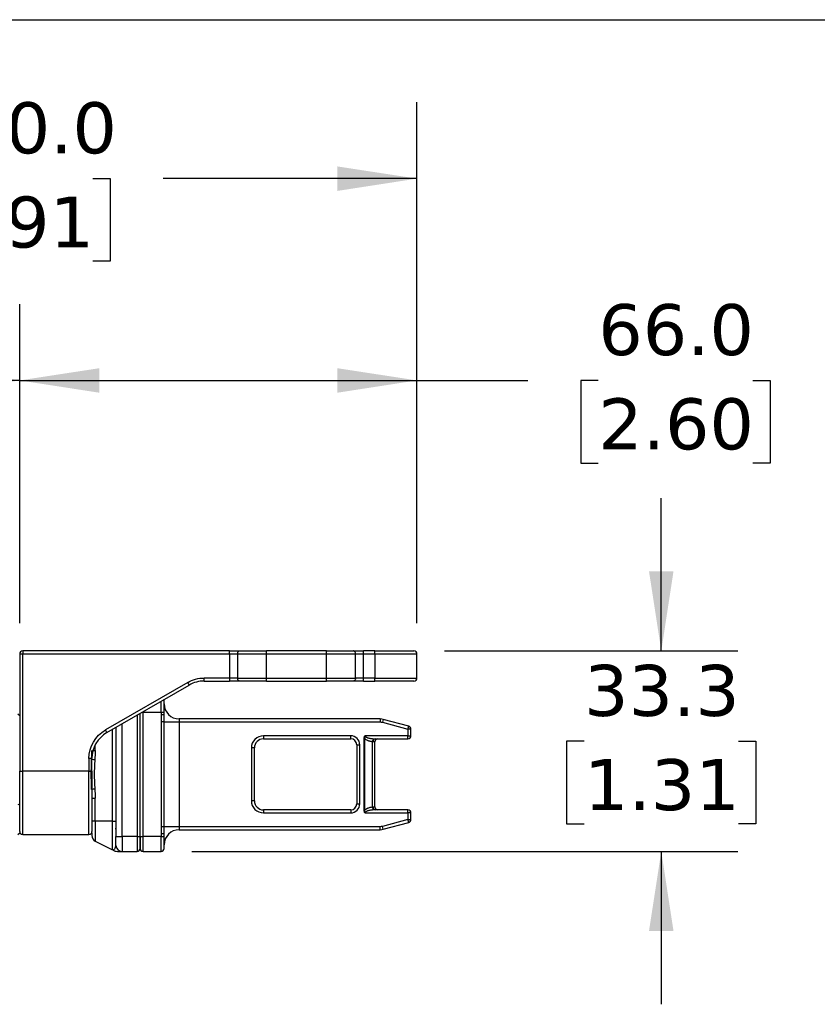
# Model space of a CAD drawing. Header units: millimetres. Extents: x 19 to 819, y 19 to 629.
# Tile 60 of 70: x 567 to 666, y 506 to 629. Entities that reach past the tile are written whole.
import ezdxf

# ---------------------------------------------------------------- set-up
doc = ezdxf.new("R2010")
doc.units = ezdxf.units.MM
doc.header["$LTSCALE"] = 3
doc.linetypes.add('SLD-Solid', pattern=[0])
doc.layers.add('DIMENSIONS', color=140, linetype='SLD-Solid', lineweight=25)
doc.layers.add('TEXT', color=140, linetype='SLD-Solid', lineweight=25)
doc.styles.add('SLDTEXTSTYLE0', font='VERDANA.TTF')
doc.dimstyles.new('SLDDIMSTYLE6', dxfattribs={"dimtxt": 6.474023, "dimasz": 9.906, "dimexe": 0, "dimexo": 0.0625, "dimgap": 1.618506, "dimtad": 0, "dimtih": 1, "dimtoh": 1, "dimlfac": 1.333333, "dimrnd": 1e-09, "dimzin": 4, "dimdsep": 46, "dimtxsty": 'SLDTEXTSTYLE0', "dimsah": 1, "dimcen": 0.09, "dimadec": 0, "dimazin": 1, "dimtfac": 1, "dimtofl": 0, "dimtmove": 0, "dimatfit": 3, "dimfxl": 0, "dimfrac": 2, "dimtolj": 1, "dimtzin": 12, "dimarcsym": 0})
doc.dimstyles.new('SLDDIMSTYLE7', dxfattribs={"dimtxt": 6.474023, "dimasz": 9.906, "dimexe": 0, "dimexo": 0.0625, "dimgap": 1.618506, "dimtad": 0, "dimtih": 1, "dimtoh": 1, "dimlfac": 1.333333, "dimrnd": 1e-09, "dimzin": 12, "dimdsep": 46, "dimtxsty": 'SLDTEXTSTYLE0', "dimsah": 1, "dimcen": 0.09, "dimadec": 0, "dimazin": 3, "dimtfac": 1, "dimtmove": 0, "dimatfit": 0, "dimfxl": 0, "dimfrac": 2, "dimtolj": 1, "dimtzin": 12, "dimarcsym": 0})

# ---------------------------------------------------------------- blocks, each defined once
blk = doc.blocks.new('_D_24')
at = {"layer": 'DIMENSIONS'}
for p, q in [((504.02, 550.5), (504.02, 593.23)), ((567.02, 553.45), (567.02, 593.23)), ((504.02, 583.71), (517.95, 583.71)), ((526.73, 583.71), (524.55, 583.71)), ((524.55, 583.71), (524.55, 573.42)), ((545.97, 583.71), (548.14, 583.71)), ((548.14, 583.71), (548.14, 573.42)), ((567.02, 583.71), (554.74, 583.71)), ((524.55, 573.42), (526.73, 573.42)), ((548.14, 573.42), (545.97, 573.42))]:
    blk.add_line(p, q, dxfattribs=at)
for points in [[(504.02, 583.71), (513.93, 582.18), (513.93, 585.23)], [(567.02, 583.71), (557.11, 585.23), (557.11, 582.18)]]:
    blk.add_solid(points, dxfattribs=at)
at = {"layer": 'DIMENSIONS', "char_height": 6.35, "attachment_point": 1, "style": 'SLDTEXTSTYLE0'}
for s, insert in [('84.0', (526.73, 593.22)), ('3.31', (526.73, 581.48))]:
    blk.add_mtext(s, dxfattribs=dict(at, insert=insert))
blk = doc.blocks.new('_D_25')
at = {"layer": 'DIMENSIONS'}
for p, q in [((567.02, 553.45), (567.02, 593.23)), ((616.52, 553.45), (616.52, 593.23)), ((567.02, 583.71), (616.52, 583.71)), ((616.52, 583.71), (630.34, 583.71)), ((639.12, 583.71), (636.94, 583.71)), ((636.94, 583.71), (636.94, 573.42)), ((658.36, 583.71), (660.53, 583.71)), ((660.53, 583.71), (660.53, 573.42)), ((636.94, 573.42), (639.12, 573.42)), ((660.53, 573.42), (658.36, 573.42))]:
    blk.add_line(p, q, dxfattribs=at)
for points in [[(567.02, 583.71), (576.93, 582.18), (576.93, 585.23)], [(616.52, 583.71), (606.61, 585.23), (606.61, 582.18)]]:
    blk.add_solid(points, dxfattribs=at)
at = {"layer": 'DIMENSIONS', "char_height": 6.35, "attachment_point": 1, "style": 'SLDTEXTSTYLE0'}
for s, insert in [('66.0', (639.12, 593.22)), ('2.60', (639.12, 581.48))]:
    blk.add_mtext(s, dxfattribs=dict(at, insert=insert))
blk = doc.blocks.new('_D_26')
at = {"layer": 'DIMENSIONS'}
for p, q in [((646.97, 550.01), (646.97, 569.06)), ((619.95, 550.01), (656.49, 550.01)), ((637.35, 538.76), (635.17, 538.76)), ((635.17, 538.76), (635.17, 528.47)), ((656.59, 538.76), (658.76, 538.76)), ((658.76, 538.76), (658.76, 528.47)), ((635.17, 528.47), (637.35, 528.47)), ((658.76, 528.47), (656.59, 528.47)), ((588.45, 525.04), (656.49, 525.04)), ((646.97, 525.04), (646.97, 505.99))]:
    blk.add_line(p, q, dxfattribs=at)
for points in [[(646.97, 550.01), (648.49, 559.92), (645.44, 559.92)], [(646.97, 525.04), (645.44, 515.13), (648.49, 515.13)]]:
    blk.add_solid(points, dxfattribs=at)
at = {"layer": 'DIMENSIONS', "char_height": 6.35, "attachment_point": 1, "style": 'SLDTEXTSTYLE0'}
for s, insert in [('33.3', (637.35, 548.27)), ('1.31', (637.35, 536.53))]:
    blk.add_mtext(s, dxfattribs=dict(at, insert=insert))
blk = doc.blocks.new('_D_27')
at = {"layer": 'DIMENSIONS'}
for p, q in [((504.02, 550.5), (504.02, 618.37)), ((616.52, 553.45), (616.52, 618.37)), ((504.02, 608.85), (548.12, 608.85)), ((556.89, 608.85), (554.72, 608.85)), ((554.72, 608.85), (554.72, 598.56)), ((576.13, 608.85), (578.3, 608.85)), ((578.3, 608.85), (578.3, 598.56)), ((616.52, 608.85), (584.9, 608.85)), ((554.72, 598.56), (556.89, 598.56)), ((578.3, 598.56), (576.13, 598.56))]:
    blk.add_line(p, q, dxfattribs=at)
for points in [[(504.02, 608.85), (513.93, 607.32), (513.93, 610.37)], [(616.52, 608.85), (606.61, 610.37), (606.61, 607.32)]]:
    blk.add_solid(points, dxfattribs=at)
at = {"layer": 'DIMENSIONS', "char_height": 6.35, "attachment_point": 1, "style": 'SLDTEXTSTYLE0'}
for s, insert in [('150.0', (554.2, 618.36)), ('5.91', (556.89, 606.62))]:
    blk.add_mtext(s, dxfattribs=dict(at, insert=insert))

msp = doc.modelspace()

# ---------------------------------------------------------------- linework, layer by layer
for p, q in [((567.0194, 549.6356), (567.3944, 549.6356)), ((567.0194, 549.6356), (567.0194, 535.0106)), ((567.3944, 550.0106), (567.3944, 549.6356)), ((593.1772, 550.0106), (567.3944, 550.0106)), ((567.3944, 535.0106), (567.3944, 549.6356)), ((567.3944, 549.6356), (593.1772, 549.6356)), ((593.1772, 549.6356), (593.1772, 550.0106)), ((593.1772, 549.6356), (594.1647, 549.6356)), ((593.1772, 549.6356), (593.1772, 546.6356)), ((594.1647, 549.6356), (597.7694, 549.6356)), ((594.1647, 549.6356), (594.1647, 546.6356)), ((597.7694, 549.6356), (597.7694, 550.0106)), ((605.2694, 550.0106), (597.7694, 550.0106)), ((597.7694, 549.6356), (605.2694, 549.6356)), ((597.7694, 546.6356), (597.7694, 549.6356)), ((605.2694, 549.6356), (605.2694, 550.0106)), ((605.2694, 549.6356), (608.874, 549.6356)), ((605.2694, 546.6356), (605.2694, 549.6356)), ((608.874, 546.6356), (608.874, 549.6356)), ((608.874, 549.6356), (609.8615, 549.6356)), ((609.8615, 549.6356), (609.8615, 550.0106)), ((611.2694, 550.0106), (609.8615, 550.0106)), ((609.8615, 546.6356), (609.8615, 549.6356)), ((609.8615, 549.6356), (611.2694, 549.6356)), ((611.2694, 549.6356), (611.2694, 550.0106)), ((611.2694, 549.6356), (616.5194, 549.6356)), ((611.2694, 549.6356), (611.2694, 546.6356)), ((616.5194, 546.6356), (616.5194, 549.6356)), ((587.952, 546.083), (577.7069, 540.1679)), ((588.1395, 545.7582), (587.952, 546.083)), ((593.1772, 546.6356), (590.0145, 546.6356)), ((590.0145, 546.2606), (590.0145, 546.6356)), ((590.0145, 546.2606), (593.1772, 546.2606)), ((594.1647, 546.6356), (593.1772, 546.6356)), ((593.1772, 546.6356), (593.1772, 546.2606)), ((594.1647, 546.6356), (597.7694, 546.6356)), ((597.7694, 546.2606), (597.7694, 546.6356)), ((597.7694, 546.6356), (605.2694, 546.6356)), ((597.7694, 546.2606), (605.2694, 546.2606)), ((605.2694, 546.6356), (608.874, 546.6356)), ((605.2694, 546.2606), (605.2694, 546.6356)), ((609.8615, 546.6356), (608.874, 546.6356)), ((609.8615, 546.2606), (609.8615, 546.6356)), ((611.2694, 546.6356), (609.8615, 546.6356)), ((609.8615, 546.2606), (611.2694, 546.2606)), ((611.2694, 546.6356), (616.5194, 546.6356)), ((611.2694, 546.2606), (611.2694, 546.6356)), ((577.8944, 539.8432), (588.1395, 545.7582)), ((584.6444, 542.3606), (584.6444, 543.7403)), ((582.0194, 526.9106), (582.0194, 542.2248)), ((582.2547, 542.3606), (582.3944, 542.3606)), ((582.3944, 542.3606), (582.3944, 542.4413)), ((582.3944, 542.3606), (584.6444, 542.3606)), ((582.3944, 526.9106), (582.3944, 542.3606)), ((584.6444, 542.3606), (584.6444, 542.0599)), ((584.6444, 542.3606), (585.0194, 542.3606)), ((585.0194, 542.0599), (585.0194, 542.3606)), ((567.0194, 541.9106), (566.7944, 542.1356)), ((581.6444, 542.0082), (581.6444, 526.9106)), ((585.0194, 542.0599), (584.6444, 542.0599)), ((584.6522, 541.1606), (584.6522, 528.1106)), ((585.0259, 541.1606), (584.6522, 541.1606)), ((585.0259, 528.1106), (585.0259, 541.1606)), ((585.0259, 541.1606), (586.8944, 541.1606)), ((586.8944, 541.5356), (586.8944, 541.1606)), ((611.9331, 541.5356), (586.8944, 541.5356)), ((586.8944, 541.1606), (586.8944, 528.1106)), ((586.8944, 541.1606), (611.9331, 541.1606)), ((611.9331, 541.5356), (611.9331, 541.1606)), ((612.3214, 541.4845), (612.2243, 541.1223)), ((612.2243, 541.1223), (615.3944, 540.2729)), ((615.4914, 540.6351), (612.3214, 541.4845)), ((577.8944, 539.8432), (577.7069, 540.1679)), ((578.6048, 528.7856), (578.6048, 540.2533)), ((579.0071, 540.4856), (579.0194, 540.4856)), ((579.0194, 540.4927), (579.0194, 526.9106)), ((579.7694, 526.9106), (579.7694, 540.9257)), ((615.3944, 540.2729), (615.4914, 540.6351)), ((615.3944, 540.2729), (615.3944, 539.4356)), ((615.7694, 540.2729), (615.3944, 540.2729)), ((615.7694, 539.4356), (615.7694, 540.2729)), ((608.2694, 539.4356), (597.3944, 539.4356)), ((597.3944, 539.4356), (597.3944, 539.0606)), ((597.3944, 539.0606), (608.2694, 539.0606)), ((608.2694, 539.0606), (608.2694, 539.4356)), ((609.8899, 539.0786), (609.8899, 530.1927)), ((610.0399, 539.0786), (609.8899, 539.0786)), ((610.0399, 530.1927), (610.0399, 539.0786)), ((615.3944, 539.4356), (610.0708, 539.4356)), ((610.9694, 530.5755), (610.9694, 538.6958)), ((611.2694, 538.6856), (611.073, 538.6856)), ((611.2694, 530.5856), (611.2694, 538.6856)), ((611.3252, 539.0606), (615.3944, 539.0606)), ((615.3944, 539.0606), (615.3944, 539.4356)), ((615.3944, 539.4356), (615.7694, 539.4356)), ((576.1537, 537.5904), (576.4339, 537.5904)), ((576.4339, 537.5904), (576.4339, 538.3095)), ((595.8944, 537.9356), (595.8944, 531.3356)), ((596.2694, 537.9356), (595.8944, 537.9356)), ((596.2694, 531.3356), (596.2694, 537.9356)), ((609.0194, 538.3106), (609.0194, 530.9606)), ((609.0194, 538.3106), (609.3944, 538.3106)), ((609.3944, 530.9606), (609.3944, 538.3106)), ((575.6444, 536.5956), (575.6444, 535.0106)), ((576.0194, 536.5956), (575.6444, 536.5956)), ((576.0194, 535.0106), (576.0194, 536.5956)), ((567.0194, 535.0106), (567.3944, 535.0106)), ((575.6444, 535.0106), (567.3944, 535.0106)), ((567.3944, 527.1356), (567.3944, 535.0106)), ((575.6444, 535.0106), (576.0194, 535.0106)), ((575.6444, 527.1356), (575.6444, 535.0106)), ((576.0194, 531.6809), (576.4339, 531.6809)), ((576.4339, 528.7856), (576.4339, 531.6809)), ((596.2694, 531.3356), (595.8944, 531.3356)), ((567.0194, 530.935), (566.7944, 530.8206)), ((597.3944, 530.2106), (597.3944, 529.8356)), ((608.2694, 530.2106), (597.3944, 530.2106)), ((608.2694, 530.2106), (608.2694, 529.8356)), ((609.0194, 530.9606), (609.3944, 530.9606)), ((610.0399, 530.1927), (609.8899, 530.1927)), ((611.073, 530.5856), (611.2694, 530.5856)), ((615.3944, 530.2106), (611.3252, 530.2106)), ((615.3944, 529.8356), (615.3944, 530.2106)), ((576.4339, 528.7856), (576.0194, 528.7856)), ((576.4339, 528.7856), (576.4339, 526.3284)), ((578.6048, 528.7856), (576.4339, 528.7856)), ((578.6048, 528.7856), (579.0194, 528.7856)), ((578.6048, 525.2429), (578.6048, 528.7856)), ((597.3944, 529.8356), (608.2694, 529.8356)), ((610.0708, 529.8356), (615.3944, 529.8356)), ((615.3944, 528.9984), (612.2243, 528.149)), ((615.3944, 529.8356), (615.3944, 528.9984)), ((615.7694, 529.8356), (615.3944, 529.8356)), ((615.4914, 528.6362), (615.3944, 528.9984)), ((615.3944, 528.9984), (615.7694, 528.9984)), ((615.7694, 528.9984), (615.7694, 529.8356)), ((578.9069, 527.8856), (579.0194, 527.8856)), ((585.0259, 528.1106), (584.6522, 528.1106)), ((586.8944, 528.1106), (585.0259, 528.1106)), ((586.8944, 528.1106), (586.8944, 527.7356)), ((611.9331, 528.1106), (586.8944, 528.1106)), ((586.8944, 527.7356), (611.9331, 527.7356)), ((611.9331, 527.7356), (611.9331, 528.1106)), ((612.3214, 527.7868), (612.2243, 528.149)), ((612.3214, 527.7868), (615.4914, 528.6362)), ((566.7944, 527.1356), (567.0194, 527.3606)), ((567.3944, 527.1356), (575.6444, 527.1356)), ((576.4339, 526.3284), (578.6048, 525.2429)), ((579.0194, 526.9106), (579.7694, 526.9106)), ((579.7694, 526.9106), (579.7694, 525.0356)), ((581.6444, 526.9106), (579.7694, 526.9106)), ((581.6444, 526.9106), (581.6444, 525.0356)), ((581.6444, 526.9106), (582.0194, 526.9106)), ((582.0194, 526.9106), (582.3944, 526.9106)), ((584.6444, 526.9106), (582.3944, 526.9106)), ((582.3944, 525.0356), (582.3944, 526.9106)), ((584.6444, 527.2114), (584.6444, 526.9106)), ((585.0194, 527.2114), (584.6444, 527.2114)), ((584.6444, 526.9106), (585.0194, 526.9106)), ((584.6444, 525.0356), (584.6444, 526.9106)), ((585.0194, 526.9106), (585.0194, 527.2114)), ((578.7176, 525.1865), (578.7319, 525.2025)), ((578.7529, 525.2288), (578.7383, 525.2114)), ((579.7694, 525.0356), (581.6444, 525.0356)), ((582.3944, 525.0356), (584.6444, 525.0356))]:
    msp.add_line(p, q)
at = {"flags": 128}
for points in [[(594.1647, 549.6356), (594.1695, 549.7088), (594.1835, 549.7792), (594.2063, 549.844), (594.2371, 549.9008), (594.2745, 549.9475), (594.3172, 549.9821), (594.3635, 550.0034), (594.4116, 550.0106)], [(608.874, 549.6356), (608.8692, 549.7088), (608.8552, 549.7792), (608.8324, 549.844), (608.8017, 549.9008), (608.7642, 549.9475), (608.7216, 549.9821), (608.6752, 550.0034), (608.6271, 550.0106)], [(594.4116, 546.2606), (594.3635, 546.2679), (594.3172, 546.2892), (594.2745, 546.3238), (594.2371, 546.3705), (594.2063, 546.4273), (594.1835, 546.4921), (594.1695, 546.5625), (594.1647, 546.6356)], [(608.874, 546.6356), (608.8692, 546.5625), (608.8552, 546.4921), (608.8324, 546.4273), (608.8017, 546.3705), (608.7642, 546.3238), (608.7216, 546.2892), (608.6752, 546.2679), (608.6271, 546.2606)], [(585.0194, 543.8606), (585.0121, 543.9338), (585.0084, 543.9505)]]:
    msp.add_lwpolyline(points, dxfattribs=at)
for centre, radius, start, end in [((567.3944, 549.6356), 0.375, 90, 180), ((616.1444, 549.6356), 0.375, 0, 90), ((590.0145, 542.5106), 3.75, 90, 120), ((616.1444, 546.6356), 0.375, 270, 0), ((586.8944, 543.4106), 1.875, 180, 270), ((611.9331, 540.0356), 1.5, 75, 90), ((579.7694, 536.5956), 3.75, 120, 180), ((615.3944, 540.2729), 0.375, 0, 75), ((597.3944, 537.9356), 1.125, 90, 180), ((608.2694, 538.3106), 0.75, 0, 90), ((611.3785, 538.7209), 0.4099, 122.732258, 183.510605), ((611.4015, 538.737), 0.3325, 103.263458, 188.87845), ((611.6444, 538.6856), 0.375, 90, 180), ((615.3944, 539.4356), 0.375, 270, 0), ((576.8806, 541.9099), 5.4662, 260.93437, 264.754479), ((576.6558, 529.2575), 3.5579, 94.432027, 100.926118), ((597.3944, 531.3356), 1.125, 180, 270), ((608.2694, 530.9606), 0.75, 270, 0), ((611.3785, 530.5504), 0.4099, 176.489395, 237.267742), ((611.4015, 530.5343), 0.3325, 171.12155, 256.736542), ((611.6444, 530.5856), 0.375, 180, 270), ((615.3944, 529.8356), 0.375, 0, 90), ((615.3944, 528.9984), 0.375, 285, 0), ((567.3944, 527.5106), 0.375, 180, 270), ((575.6444, 527.5106), 0.375, 270, 0), ((586.8944, 525.8606), 1.875, 90, 180), ((611.9331, 529.2356), 1.5, 270, 285), ((576.7694, 526.9992), 0.75, 180, 243.434949), ((578.2694, 524.5721), 0.75, 53.735984, 63.434949), ((579.7694, 525.7856), 0.75, 180, 270), ((581.6444, 525.4106), 0.375, 270, 0), ((582.3944, 525.4106), 0.375, 180, 270), ((584.6444, 525.4106), 0.375, 270, 0)]:
    msp.add_arc(centre, radius, start, end)
for points in [[(593.1772, 550.0106), (593.6312, 550.0106), (594.0699, 550.0106), (594.4116, 550.0106)], [(594.4116, 550.0106), (595.3412, 550.0106), (596.5344, 550.0106), (597.7694, 550.0106)], [(605.2694, 550.0106), (606.5043, 550.0106), (607.6975, 550.0106), (608.6271, 550.0106)], [(608.6271, 550.0106), (608.9688, 550.0106), (609.4075, 550.0106), (609.8615, 550.0106)], [(587.952, 546.083), (588.5791, 546.445), (589.2905, 546.6356), (590.0145, 546.6356)], [(597.7694, 546.2606), (596.5344, 546.2606), (595.3412, 546.2606), (594.4116, 546.2606)], [(608.6271, 546.2606), (607.6975, 546.2606), (606.5043, 546.2606), (605.2694, 546.2606)], [(585.0194, 542.3606), (585.0194, 543.1885), (585.0194, 543.8606), (585.0194, 543.8606)], [(584.6444, 542.0599), (584.6444, 541.7601), (584.6522, 541.4604), (584.6522, 541.1606)], [(585.0259, 541.1606), (585.0259, 541.4652), (585.0194, 541.7683), (585.0194, 542.0599)], [(611.9331, 541.1606), (612.0314, 541.1606), (612.1293, 541.1478), (612.2243, 541.1223)], [(575.6444, 536.5956), (575.6444, 538.0691), (576.4308, 539.4312), (577.7069, 540.1679)], [(609.3944, 538.3106), (609.3944, 538.9316), (608.8903, 539.4356), (608.2694, 539.4356)], [(575.9815, 536.5204), (576.0031, 536.8886), (576.0194, 537.2444), (576.0194, 537.5904)], [(576.4339, 537.5904), (576.4339, 537.2147), (576.4112, 536.8405), (576.3809, 536.4666)], [(576.3809, 532.8047), (576.4112, 532.4308), (576.4339, 532.0566), (576.4339, 531.6809)], [(608.2694, 529.8356), (608.8903, 529.8356), (609.3944, 530.3397), (609.3944, 530.9606)], [(584.6522, 528.1106), (584.6522, 527.8109), (584.6444, 527.5112), (584.6444, 527.2114)], [(585.0194, 527.2114), (585.0194, 527.503), (585.0259, 527.8061), (585.0259, 528.1106)], [(612.2243, 528.149), (612.1293, 528.1235), (612.0314, 528.1106), (611.9331, 528.1106)], [(579.0194, 525.7856), (579.0194, 525.7856), (579.0194, 526.2897), (579.0194, 526.9106)], [(582.0194, 526.9106), (582.0194, 526.0828), (582.0194, 525.4106), (582.0194, 525.4106)], [(585.0194, 525.4106), (585.0194, 525.4106), (585.0194, 526.0828), (585.0194, 526.9106)]]:
    msp.add_open_spline(points, degree=3)
for points, knots in [([(611.2694, 550.0106), (612.5622, 550.0106), (613.8023, 550.0106), (615.6307, 550.0106), (616.1444, 550.0106), (616.1444, 550.0106)], [0, 0, 0, 0, 0.5, 0.5, 1, 1, 1, 1]), ([(594.4116, 546.2606), (594.3829, 546.2606), (594.3256, 546.2606), (594.2346, 546.2606), (594.1404, 546.2606), (594.0426, 546.2606), (593.9413, 546.2606), (593.8024, 546.2606), (593.6232, 546.2606), (593.4018, 546.2606), (593.2523, 546.2606), (593.1772, 546.2606)], [0, 0, 0, 0, 0.08381271, 0.16703941, 0.24997991, 0.33293714, 0.41621382, 0.50010924, 0.66707733, 0.83289919, 1, 1, 1, 1]), ([(609.8615, 546.2606), (609.8239, 546.2606), (609.7489, 546.2606), (609.637, 546.2606), (609.5263, 546.2606), (609.4168, 546.2606), (609.3085, 546.2606), (609.1665, 546.2606), (608.9952, 546.2606), (608.8012, 546.2606), (608.6853, 546.2606), (608.6271, 546.2606)], [0, 0, 0, 0, 0.08381271, 0.16703941, 0.24997991, 0.33293714, 0.41621382, 0.50010924, 0.66707733, 0.83289919, 1, 1, 1, 1]), ([(616.1444, 546.2606), (616.1444, 546.2606), (615.6307, 546.2606), (613.8023, 546.2606), (612.5622, 546.2606), (611.2694, 546.2606)], [0, 0, 0, 0, 0.5, 0.5, 1, 1, 1, 1]), ([(597.3944, 539.4356), (596.9965, 539.4356), (596.615, 539.2776), (596.0524, 538.715), (595.8944, 538.3335), (595.8944, 537.9356)], [0, 0, 0, 0, 0.5, 0.5, 1, 1, 1, 1]), ([(610.0708, 539.4356), (610.0374, 539.4239), (610.0085, 539.4008), (609.9621, 539.3474), (609.9438, 539.3166), (609.9017, 539.22), (609.8899, 539.1485), (609.8899, 539.0786)], [0, 0, 0, 0, 0.25, 0.25, 0.5, 0.5, 1, 1, 1, 1]), ([(610.0399, 539.0786), (610.0265, 539.1319), (610.0201, 539.1874), (610.0255, 539.2715), (610.0297, 539.2998), (610.0407, 539.3438), (610.0451, 539.3587), (610.0559, 539.3913), (610.0622, 539.4083), (610.0708, 539.4356)], [0, 0, 0, 0, 0.5, 0.5, 0.75, 0.75, 0.875, 0.875, 1, 1, 1, 1]), ([(610.9694, 538.6958), (610.9305, 538.7001), (610.8538, 538.7086), (610.7413, 538.7289), (610.6328, 538.7546), (610.5285, 538.7863), (610.4213, 538.8263), (610.314, 538.8754), (610.2102, 538.9356), (610.1182, 539.0015), (610.0654, 539.0535), (610.0399, 539.0786)], [0, 0, 0, 0, 0.11682652, 0.2302295, 0.34048253, 0.44788333, 0.55275386, 0.67734275, 0.79270743, 0.89984534, 1, 1, 1, 1]), ([(610.0708, 539.4356), (610.0714, 539.4271), (610.0726, 539.4096), (610.0824, 539.3838), (610.0976, 539.3584), (610.1189, 539.3335), (610.1644, 539.2925), (610.2509, 539.2414), (610.3842, 539.1884), (610.5518, 539.1418), (610.7349, 539.1066), (610.9409, 539.0794), (611.0799, 539.0706), (611.1569, 539.0657)], [0, 0, 0, 0, 0.02047857, 0.04212357, 0.06586174, 0.09240142, 0.12225222, 0.21638523, 0.33979173, 0.47949289, 0.65084853, 0.80656595, 1, 1, 1, 1]), ([(611.073, 538.6856), (611.0581, 538.6862), (611.0255, 538.6874), (610.9891, 538.6928), (610.9694, 538.6958)], [0, 0, 0, 0, 0.45649984, 1, 1, 1, 1]), ([(611.1569, 539.0657), (611.1863, 539.0643), (611.2435, 539.0616), (611.2985, 539.061), (611.3252, 539.0606)], [0, 0, 0, 0, 0.51460284, 1, 1, 1, 1]), ([(575.9815, 532.7509), (575.9638, 533.0706), (575.9559, 533.385), (575.9457, 534.0113), (575.9439, 534.3231), (575.9439, 534.9468), (575.9457, 535.2588), (575.9559, 535.8861), (575.9639, 536.2009), (575.9815, 536.5204)], [0, 0, 0, 0, 0.25, 0.25, 0.5, 0.5, 0.75, 0.75, 1, 1, 1, 1]), ([(576.3809, 536.4666), (576.3316, 535.8575), (576.3131, 535.2455), (576.3131, 534.0244), (576.3315, 533.4142), (576.3809, 532.8047)], [0, 0, 0, 0, 0.5, 0.5, 1, 1, 1, 1]), ([(567.0194, 527.5106), (567.0194, 527.5106), (567.0194, 528.3009), (567.0194, 531.1138), (567.0194, 533.0216), (567.0194, 535.0106)], [0, 0, 0, 0, 0.5, 0.5, 1, 1, 1, 1]), ([(576.0194, 535.0106), (576.0194, 534.9343), (576.0194, 534.7818), (576.0194, 534.5533), (576.0194, 534.3254), (576.0194, 534.0982), (576.0194, 533.8715), (576.0194, 533.4821), (576.0194, 532.9349), (576.0194, 532.2362), (576.0194, 531.5547), (576.0194, 530.6728), (576.0194, 529.6694), (576.0194, 528.8551), (576.0194, 528.3398), (576.0194, 528.0297), (576.0194, 527.7913), (576.0194, 527.6448), (576.0194, 527.562), (576.0194, 527.5186), (576.0194, 527.5133), (576.0194, 527.5106)], [0, 0, 0, 0, 0.01945327, 0.03887221, 0.05827491, 0.07767948, 0.09710406, 0.1165667, 0.17831346, 0.24009362, 0.30441457, 0.36876906, 0.50000669, 0.63124432, 0.69556527, 0.75991976, 0.82166651, 0.88344668, 0.92231447, 0.9611172, 1, 1, 1, 1]), ([(595.8944, 531.3356), (595.8944, 530.9378), (596.0524, 530.5563), (596.615, 529.9937), (596.9965, 529.8356), (597.3944, 529.8356)], [0, 0, 0, 0, 0.5, 0.5, 1, 1, 1, 1]), ([(609.8899, 530.1927), (609.8899, 530.1227), (609.9016, 530.0516), (609.9439, 529.9546), (609.9622, 529.9238), (610.0085, 529.8705), (610.0374, 529.8474), (610.0708, 529.8356)], [0, 0, 0, 0, 0.5, 0.5, 0.75, 0.75, 1, 1, 1, 1]), ([(610.0708, 529.8356), (610.0622, 529.863), (610.0559, 529.88), (610.0451, 529.9128), (610.0407, 529.9275), (610.0298, 529.9714), (610.0255, 529.9997), (610.0201, 530.0841), (610.0265, 530.1393), (610.0399, 530.1927)], [0, 0, 0, 0, 0.125, 0.125, 0.25, 0.25, 0.5, 0.5, 1, 1, 1, 1]), ([(610.0399, 530.1927), (610.0565, 530.2095), (610.0905, 530.2439), (610.1471, 530.2901), (610.2091, 530.3339), (610.2768, 530.3747), (610.3501, 530.4125), (610.4563, 530.4597), (610.5987, 530.509), (610.7798, 530.5527), (610.9052, 530.5678), (610.9694, 530.5755)], [0, 0, 0, 0, 0.06601473, 0.13495449, 0.2072273, 0.28318749, 0.36314038, 0.44734787, 0.62330248, 0.80705912, 1, 1, 1, 1]), ([(611.1569, 530.2056), (611.1039, 530.2025), (611.0045, 530.1967), (610.866, 530.182), (610.7129, 530.1606), (610.5518, 530.1295), (610.3842, 530.0829), (610.251, 530.0299), (610.158, 529.9751), (610.1047, 529.9239), (610.0764, 529.8809), (610.0726, 529.8501), (610.0708, 529.8356)], [0, 0, 0, 0, 0.13317921, 0.24959792, 0.34926965, 0.52064982, 0.66041149, 0.78383617, 0.87801047, 0.9258472, 0.9654115, 1, 1, 1, 1]), ([(610.9694, 530.5755), (610.9891, 530.5785), (611.0255, 530.5839), (611.0581, 530.5851), (611.073, 530.5856)], [0, 0, 0, 0, 0.54350016, 1, 1, 1, 1]), ([(611.3252, 530.2106), (611.2985, 530.2103), (611.2435, 530.2097), (611.1863, 530.207), (611.1569, 530.2056)], [0, 0, 0, 0, 0.48539716, 1, 1, 1, 1]), ([(576.0194, 527.343), (576.0194, 527.3257), (576.0194, 527.2302), (576.0194, 527.0655), (576.0194, 527.0252), (576.0194, 526.9992)], [0, 0, 0, 0, 0.07237088, 0.39912215, 1, 1, 1, 1]), ([(582.0194, 525.4106), (582.0194, 525.4112), (582.0194, 525.4123), (582.0194, 525.4214), (582.0194, 525.436), (582.0194, 525.4565), (582.0194, 525.4829), (582.0194, 525.5389), (582.0194, 525.6476), (582.0194, 525.8427), (582.0194, 526.0809), (582.0194, 526.3199), (582.0194, 526.5365), (582.0194, 526.7221), (582.0194, 526.8476), (582.0194, 526.9106)], [0, 0, 0, 0, 0.04027608, 0.08024263, 0.12005816, 0.15988299, 0.19987734, 0.2401994, 0.37004306, 0.50005742, 0.62990115, 0.75991559, 0.84012079, 0.919721, 1, 1, 1, 1]), ([(578.7113, 525.184), (578.7817, 525.1421), (578.9234, 525.0577), (579.0996, 525.043), (579.1882, 525.0356)], [0, 0, 0, 0, 0.49701671, 1, 1, 1, 1]), ([(579.0194, 525.7856), (578.9497, 525.5997), (578.8321, 525.2857), (578.7758, 525.2453), (578.7529, 525.2288)], [0, 0, 0, 0, 0.592413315, 1, 1, 1, 1]), ([(579.1897, 525.0356), (579.1902, 525.0356), (579.1966, 525.0356), (579.237, 525.0356), (579.2861, 525.0356), (579.3526, 525.0356), (579.4569, 525.0356), (579.602, 525.0356), (579.7389, 525.0356), (579.7594, 525.0356), (579.7694, 525.0356)], [0, 0, 0, 0, 0.00675367, 0.08444015, 0.17236581, 0.23699922, 0.33848209, 0.56346852, 0.78685709, 1, 1, 1, 1])]:
    msp.add_open_spline(points, degree=3, knots=knots)
at = {"layer": 'TEXT'}
msp.add_line((19.05, 628.65), (819.15, 628.65), dxfattribs=at)

# ---------------------------------------------------------------- dimensions: what is measured, and where the dimension line sits
at = {"layer": 'DIMENSIONS'}
for base, p1, p2, picture, middle in [((616.5194, 608.8465), (504.0194, 546.6862), (616.5194, 549.6356), '_D_27', (566.5106, 608.8465)), ((567.0194, 583.7085), (504.0194, 546.6862), (567.0194, 549.6356), '_D_24', (536.346, 583.7085)), ((616.5194, 583.7085), (567.0194, 549.6356), (616.5194, 549.6356), '_D_25', (648.7361, 583.7085))]:
    dim = msp.add_linear_dim(base=base, p1=p1, p2=p2, dimstyle='SLDDIMSTYLE6', dxfattribs=at)
    dim.commit()
    dim.dimension.update_dxf_attribs({"geometry": picture, "text_midpoint": middle, "dimtype": 160})
dim = msp.add_linear_dim(base=(646.9672, 525.0356), p1=(616.1444, 550.0106), p2=(584.6444, 525.0356), angle=90, dimstyle='SLDDIMSTYLE7', dxfattribs=at)
dim.commit()
dim.dimension.update_dxf_attribs({"geometry": '_D_26', "text_midpoint": (646.9672, 538.7569), "dimtype": 160})

doc.saveas('drawing.dxf')
